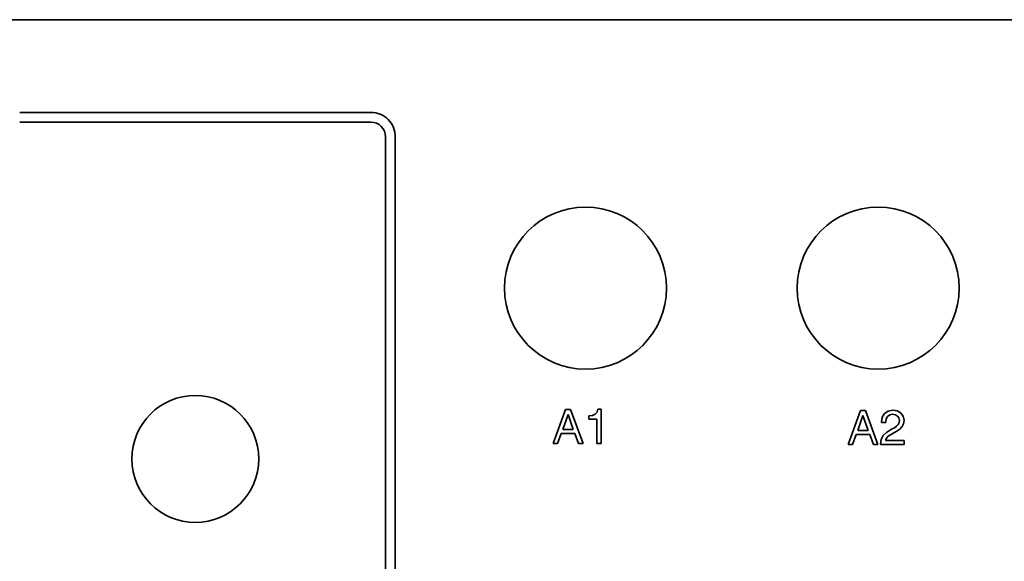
# Model space of a CAD drawing. Extents: x -62 to 331, y -17 to 221.
# Tile 6 of 16: x 30 to 131, y 165 to 221. Entities that reach past the tile are written whole.
import ezdxf

# ---------------------------------------------------------------- set-up
doc = ezdxf.new("R2010")
doc.units = 0

msp = doc.modelspace()

# ---------------------------------------------------------------- linework, layer by layer
at = {"color": 7, "lineweight": 35}
msp.add_line((329.648987, 220.882019), (-33.351002, 220.882019), dxfattribs=at)
at = {"color": 2, "lineweight": 35}
for p, q in [((30.148998, 211.382019), (66.149002, 211.382019)), ((30.148998, 210.382019), (66.149002, 210.382019)), ((67.649002, 22.882023), (67.649002, 208.882019)), ((68.649002, 22.882023), (68.649002, 208.882019))]:
    msp.add_line(p, q, dxfattribs=at)
at = {"color": 2, "lineweight": 35, "ltscale": 0.093252}
for p, q in [((86.099747, 180.950897), (84.823822, 177.445847)), ((116.334457, 180.847794), (115.058533, 177.342743))]:
    msp.add_line(p, q, dxfattribs=at)
at = {"color": 2, "lineweight": 35, "ltscale": 0.01286}
for p, q in [((86.614166, 180.950897), (86.099747, 180.950897)), ((116.848877, 180.847794), (116.334457, 180.847794))]:
    msp.add_line(p, q, dxfattribs=at)
at = {"color": 2, "lineweight": 35, "ltscale": 0.093295}
for p, q in [((87.895142, 177.445847), (86.614166, 180.950897)), ((118.129852, 177.342743), (116.848877, 180.847794))]:
    msp.add_line(p, q, dxfattribs=at)
at = {"color": 2, "lineweight": 35, "ltscale": 0.006879}
msp.add_line((89.327423, 180.663437), (89.145859, 180.456665), dxfattribs=at)
at = {"color": 2, "lineweight": 35, "ltscale": 0.008019}
msp.add_line((89.418198, 180.971069), (89.327423, 180.663437), dxfattribs=at)
at = {"color": 2, "lineweight": 35, "ltscale": 0.008574}
msp.add_line((89.761139, 180.971069), (89.418198, 180.971069), dxfattribs=at)
at = {"color": 2, "lineweight": 35, "ltscale": 0.088131}
msp.add_line((89.761139, 177.445847), (89.761139, 180.971069), dxfattribs=at)
at = {"color": 2, "lineweight": 35, "ltscale": 0.010946}
msp.add_line((119.163712, 180.782227), (118.795563, 180.545197), dxfattribs=at)
at = {"color": 2, "lineweight": 35, "ltscale": 0.012292}
msp.add_line((119.647858, 180.867966), (119.163712, 180.782227), dxfattribs=at)
at = {"color": 2, "lineweight": 35, "ltscale": 0.011877}
msp.add_line((120.116882, 180.792313), (119.647858, 180.867966), dxfattribs=at)
at = {"color": 2, "lineweight": 35, "ltscale": 0.01051}
msp.add_line((120.480011, 180.580505), (120.116882, 180.792313), dxfattribs=at)
at = {"color": 2, "lineweight": 35, "ltscale": 0.040871}
for p, q in [((85.817337, 178.903351), (86.356964, 180.446564)), ((86.356964, 180.446564), (86.896591, 178.903351)), ((116.052048, 178.800247), (116.591675, 180.34346)), ((116.591675, 180.34346), (117.131302, 178.800247))]:
    msp.add_line(p, q, dxfattribs=at)
at = {"color": 2, "lineweight": 35, "ltscale": 0.009635}
msp.add_line((88.868484, 180.335617), (88.485199, 180.295273), dxfattribs=at)
at = {"color": 2, "lineweight": 35, "ltscale": 0.008952}
msp.add_line((88.485199, 180.295273), (88.485199, 179.93721), dxfattribs=at)
at = {"color": 2, "lineweight": 35, "ltscale": 0.020425}
msp.add_line((88.485199, 179.93721), (89.3022, 179.93721), dxfattribs=at)
at = {"color": 2, "lineweight": 35, "ltscale": 0.007566}
msp.add_line((89.145859, 180.456665), (88.868484, 180.335617), dxfattribs=at)
at = {"color": 2, "lineweight": 35, "ltscale": 0.062284}
msp.add_line((89.3022, 179.93721), (89.3022, 177.445847), dxfattribs=at)
at = {"color": 2, "lineweight": 35, "ltscale": 0.012644}
msp.add_line((118.558533, 180.166962), (118.477844, 179.667679), dxfattribs=at)
at = {"color": 2, "lineweight": 35, "ltscale": 0.001765}
msp.add_line((118.477844, 179.667679), (118.477844, 179.597076), dxfattribs=at)
at = {"color": 2, "lineweight": 35, "ltscale": 0.011159}
msp.add_line((118.795563, 180.545197), (118.558533, 180.166962), dxfattribs=at)
at = {"color": 2, "lineweight": 35, "ltscale": 0.008648}
msp.add_line((118.936768, 179.637421), (118.982162, 179.980362), dxfattribs=at)
at = {"color": 2, "lineweight": 35, "ltscale": 0.007164}
msp.add_line((118.982162, 179.980362), (119.118332, 180.232513), dxfattribs=at)
at = {"color": 2, "lineweight": 35, "ltscale": 0.006758}
msp.add_line((119.118332, 180.232513), (119.33519, 180.393906), dxfattribs=at)
at = {"color": 2, "lineweight": 35, "ltscale": 0.007319}
msp.add_line((119.33519, 180.393906), (119.62265, 180.449371), dxfattribs=at)
at = {"color": 2, "lineweight": 35, "ltscale": 0.007421}
msp.add_line((119.62265, 180.449371), (119.915161, 180.398941), dxfattribs=at)
at = {"color": 2, "lineweight": 35, "ltscale": 0.006271}
msp.add_line((119.915161, 180.398941), (120.132019, 180.272858), dxfattribs=at)
at = {"color": 2, "lineweight": 35, "ltscale": 0.006053}
msp.add_line((120.132019, 180.272858), (120.273239, 180.076172), dxfattribs=at)
at = {"color": 2, "lineweight": 35, "ltscale": 0.006305}
msp.add_line((120.273239, 180.076172), (120.323654, 179.829056), dxfattribs=at)
at = {"color": 2, "lineweight": 35, "ltscale": 0.005866}
msp.add_line((120.323654, 179.829056), (120.288361, 179.597076), dxfattribs=at)
at = {"color": 2, "lineweight": 35, "ltscale": 0.010216}
msp.add_line((120.717041, 180.24765), (120.480011, 180.580505), dxfattribs=at)
at = {"color": 2, "lineweight": 35, "ltscale": 0.010805}
msp.add_line((120.80278, 179.82402), (120.717041, 180.24765), dxfattribs=at)
at = {"color": 2, "lineweight": 35, "ltscale": 0.008541}
msp.add_line((120.752335, 179.486115), (120.80278, 179.82402), dxfattribs=at)
at = {"color": 2, "lineweight": 35, "ltscale": 0.026981}
for p, q in [((86.896591, 178.903351), (85.817337, 178.903351)), ((117.131302, 178.800247), (116.052048, 178.800247))]:
    msp.add_line(p, q, dxfattribs=at)
at = {"color": 2, "lineweight": 35, "ltscale": 0.011473}
for p, q in [((118.477844, 179.597076), (118.936768, 179.597076)), ((89.3022, 177.445847), (89.761139, 177.445847))]:
    msp.add_line(p, q, dxfattribs=at)
at = {"color": 2, "lineweight": 35, "ltscale": 0.001009}
msp.add_line((118.936768, 179.597076), (118.936768, 179.637421), dxfattribs=at)
at = {"color": 2, "lineweight": 35, "ltscale": 0.014621}
msp.add_line((119.511703, 178.916229), (119.017471, 178.603546), dxfattribs=at)
at = {"color": 2, "lineweight": 35, "ltscale": 0.008462}
msp.add_line((119.80925, 179.077621), (119.511703, 178.916229), dxfattribs=at)
at = {"color": 2, "lineweight": 35, "ltscale": 0.008345}
msp.add_line((119.748734, 178.568253), (120.046295, 178.719543), dxfattribs=at)
at = {"color": 2, "lineweight": 35, "ltscale": 0.006714}
msp.add_line((120.031143, 179.228912), (119.80925, 179.077621), dxfattribs=at)
at = {"color": 2, "lineweight": 35, "ltscale": 0.005887}
msp.add_line((120.192535, 179.400391), (120.031143, 179.228912), dxfattribs=at)
at = {"color": 2, "lineweight": 35, "ltscale": 0.009931}
msp.add_line((120.046295, 178.719543), (120.379135, 178.936401), dxfattribs=at)
at = {"color": 2, "lineweight": 35, "ltscale": 0.00547}
msp.add_line((120.288361, 179.597076), (120.192535, 179.400391), dxfattribs=at)
at = {"color": 2, "lineweight": 35, "ltscale": 0.008652}
msp.add_line((120.379135, 178.936401), (120.61618, 179.188568), dxfattribs=at)
at = {"color": 2, "lineweight": 35, "ltscale": 0.00818}
msp.add_line((120.61618, 179.188568), (120.752335, 179.486115), dxfattribs=at)
at = {"color": 2, "lineweight": 35, "ltscale": 0.027318}
for p, q in [((85.287796, 177.445847), (85.655945, 178.47467)), ((87.052917, 178.47467), (87.421082, 177.445847)), ((115.522507, 177.342743), (115.890656, 178.371567)), ((117.287643, 178.371567), (117.655792, 177.342743))]:
    msp.add_line(p, q, dxfattribs=at)
at = {"color": 2, "lineweight": 35, "ltscale": 0.034924}
msp.add_line((85.655945, 178.47467), (87.052917, 178.47467), dxfattribs=at)
at = {"color": 2, "lineweight": 35, "ltscale": 0.034925}
msp.add_line((115.890656, 178.371567), (117.287643, 178.371567), dxfattribs=at)
at = {"color": 2, "lineweight": 35, "ltscale": 0.012839}
msp.add_line((118.462708, 177.867249), (118.397141, 177.35788), dxfattribs=at)
at = {"color": 2, "lineweight": 35, "ltscale": 0.011334}
msp.add_line((118.669479, 178.270706), (118.462708, 177.867249), dxfattribs=at)
at = {"color": 2, "lineweight": 35, "ltscale": 0.012039}
msp.add_line((119.017471, 178.603546), (118.669479, 178.270706), dxfattribs=at)
at = {"color": 2, "lineweight": 35, "ltscale": 0.00649}
msp.add_line((118.901474, 177.776459), (119.007385, 178.013489), dxfattribs=at)
at = {"color": 2, "lineweight": 35, "ltscale": 0.047533}
msp.add_line((120.80278, 177.776459), (118.901474, 177.776459), dxfattribs=at)
at = {"color": 2, "lineweight": 35, "ltscale": 0.006692}
msp.add_line((119.007385, 178.013489), (119.188934, 178.210175), dxfattribs=at)
at = {"color": 2, "lineweight": 35, "ltscale": 0.016613}
msp.add_line((119.188934, 178.210175), (119.748734, 178.568253), dxfattribs=at)
at = {"color": 2, "lineweight": 35, "ltscale": 0.010843}
msp.add_line((120.80278, 177.342743), (120.80278, 177.776459), dxfattribs=at)
at = {"color": 2, "lineweight": 35, "ltscale": 0.011599}
for p, q in [((84.823822, 177.445847), (85.287796, 177.445847)), ((115.058533, 177.342743), (115.522507, 177.342743))]:
    msp.add_line(p, q, dxfattribs=at)
at = {"color": 2, "lineweight": 35, "ltscale": 0.011852}
for p, q in [((87.421082, 177.445847), (87.895142, 177.445847)), ((117.655792, 177.342743), (118.129852, 177.342743))]:
    msp.add_line(p, q, dxfattribs=at)
at = {"color": 2, "lineweight": 35, "ltscale": 0.000378}
msp.add_line((118.397141, 177.35788), (118.397141, 177.342743), dxfattribs=at)
at = {"color": 2, "lineweight": 35, "ltscale": 0.060141}
msp.add_line((118.397141, 177.342743), (120.80278, 177.342743), dxfattribs=at)
at = {"color": 7, "lineweight": 35}
for centre, radius in [((88.149002, 193.382019), 8.3), ((118.149002, 193.382019), 8.3), ((48.148998, 175.882019), 6.5)]:
    msp.add_circle(centre, radius, dxfattribs=at)
at = {"color": 2, "lineweight": 35}
for radius in [2.5, 1.5]:
    msp.add_arc((66.149002, 208.882019), radius, 0, 90.000003, dxfattribs=at)

doc.saveas('drawing.dxf')
